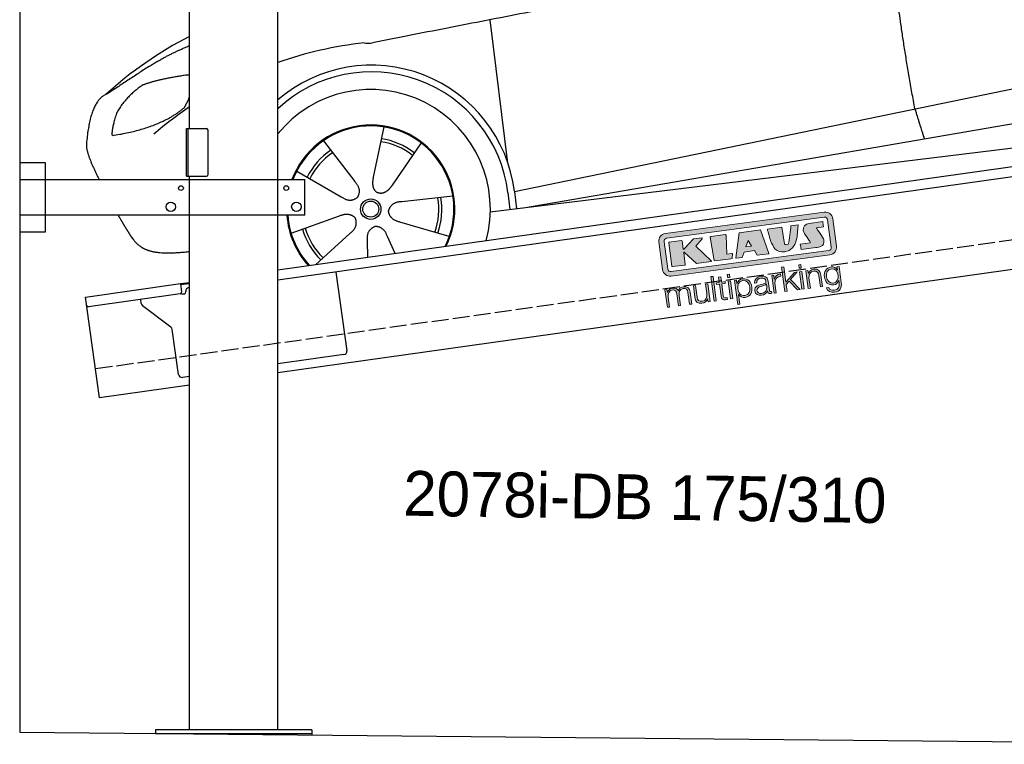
# Model space of a CAD drawing. Extents: x 200 to 6000, y 75 to 5100.
# Tile 1 of 3: x 200 to 3100, y 214 to 2347. Entities that reach past the tile are written whole.
import ezdxf

# ---------------------------------------------------------------- set-up
doc = ezdxf.new("R2010")
doc.units = 0
doc.header["$LTSCALE"] = 10
doc.header["$MEASUREMENT"] = 0
doc.linetypes.add('GEN3', pattern=[6.25, 5, -1.25])
doc.layers.get('0').update_dxf_attribs({"linetype": 'CONTINUOUS'})
for name, color, linetype in [('3', 6, 'GEN3'), ('CAR', 1, 'CONTINUOUS'), ('SICHTBARE_KANTEN_DIN_', 7, 'CONTINUOUS')]:
    doc.layers.add(name, color=color, linetype=linetype)
doc.layers.add('Logo', color=7, linetype='CONTINUOUS', lineweight=25)

# ---------------------------------------------------------------- blocks, each defined once
blk = doc.blocks.new('car_150')
at = {"layer": 'CAR'}
for p, q in [((10757.1, 671.1), (10756.8, 1096.7)), ((10407.4, 821.5), (10358.4, 678.2)), ((10225.5, 803), (10302.5, 672.5)), ((10510.6, 761.5), (10410.3, 648.1)), ((10765.8, 586.7), (12632.4, 738.6)), ((10136.6, 723.4), (10257.7, 632.5)), ((10786.5, 535.1), (12670.6, 626.7)), ((10584.4, 594.3), (10433, 596.6)), ((10746.2, 585.5), (10746.3, 535.1)), ((10765.8, 586.7), (10766, 535.1)), ((10098.1, 544.7), (10245.9, 577.5)), ((10157.7, 443.6), (10270.1, 522.6)), ((10559.3, 477.7), (10420.4, 538)), ((10688.1, 535.1), (12736.4, 536.2)), ((10314.2, 446.4), (10318.7, 494.4)), ((10394.7, 447.8), (10378.5, 500.5))]:
    blk.add_line(p, q, dxfattribs=at)
for radius in [30.1, 23.6]:
    blk.add_circle((10339.5, 586.1), radius, dxfattribs=at)
for centre, radius, start, end in [((10257, 101.4), 1122.3, 110.1048, 125.4377), ((10364.6, -67.1), 1141.2, 89.2488, 102.378), ((10404, 1188.8), 117.4, 257.9855, 270.1884), ((10341.7, 585.3), 404.6, 0.0315, 126.0807), ((10341.7, 585.3), 424.2, 0.1908, 123.6545), ((10364.6, -67.1), 1141.2, 117.0267, 123.6712), ((10339.5, 586.1), 209.6, 45.262, 74.3995), ((10339.5, 586.1), 209.6, 117.262, 146.3995), ((10339.5, 586.1), 200.6, 117.1152, 146.5463), ((10339.5, 586.1), 200.6, 45.1152, 74.5463), ((10339.5, 586.1), 200.6, 333.1152, 2.5463), ((10339.5, 586.1), 209.6, 333.262, 2.3995), ((10339.5, 586.1), 209.6, 189.262, 218.3995), ((10339.5, 586.1), 200.6, 189.1152, 218.5463)]:
    blk.add_arc(centre, radius, start, end, dxfattribs=at)
at = {"layer": 'CAR', "color": 1}
for radius, start, end in [(352.3, 337.7412, 134.083), (247.7, 326.8255, 152.4877), (245, 326.3886, 152.2472), (247.7, 177.212, 215.2267), (245, 177.2589, 215.6636)]:
    blk.add_arc((10339.5, 586.1), radius, start, end, dxfattribs=at)
at = {"layer": 'CAR'}
for points, degree in [([(12866.3, 1222.8), (11949.2, 1183.9), (10404.4, 1071.4)], 2), ([(11966.3, 684.4), (11947.2, 997.3), (11959.5, 1175.6)], 2), ([(9741.7, 1082), (9792.2, 1106.9), (9868, 1128.7)], 2), ([(9741.7, 1082), (9609.2, 1016.6)], 1), ([(9609.2, 1016.6), (9559.3, 1005.4), (9533, 884.6)], 2), ([(9719, 1030.4), (9665.9, 1005.8), (9630.6, 957.3)], 2), ([(9845.7, 1043.5), (9759.5, 1040.9), (9719, 1030.4)], 2), ([(9857.3, 1042), (9851.3, 1042.7), (9845.7, 1043.5)], 2), ([(9630.6, 957.3), (9611, 913.8), (9609.3, 895.7)], 2), ([(9831, 949.6), (9840.7, 962.6), (9849.5, 977.9)], 2), ([(9610.6, 893.4), (9755, 898.2), (9831, 949.6)], 2), ([(9533, 884.6), (9526.5, 867.3), (9533.3, 836.2), (9544.5, 802.1), (9556, 769.5)], 4), ([(9609.3, 895.7), (9612.6, 895.6), (9610.6, 893.4)], 2), ([(10302.5, 672.5), (10321, 646.5), (10304.6, 625.2)], 2), ([(10358.4, 678.2), (10354.1, 665.6), (10350.4, 651.5), (10355, 637.8), (10365.9, 631.5)], 4), ([(11966.3, 684.4), (11977.6, 619.7), (11983.1, 593.3)], 2), ([(10410.3, 648.1), (10401.4, 638.1), (10391, 627.9), (10376.8, 625.1), (10365.9, 631.5)], 4), ([(10257.7, 632.5), (10281.6, 611.2), (10304.6, 625.2)], 2), ([(10245.9, 577.5), (10276.4, 587.1), (10291.6, 564.9)], 2), ([(10433, 596.6), (10401.2, 599.8), (10390.8, 575)], 2), ([(10270.1, 522.6), (10297.7, 538.8), (10291.6, 564.9)], 2), ([(10420.4, 538), (10390.1, 548.2), (10390.8, 575)], 2), ([(10318.7, 494.4), (10319.1, 526.3), (10344.9, 533.9)], 2), ([(10378.5, 500.5), (10371.6, 531.7), (10344.9, 533.9)], 2)]:
    blk.add_open_spline(points, degree=degree, dxfattribs=at)
blk.add_open_spline([(9598.9, 658.5), (9606.2, 641.3), (9613.6, 624.7), (9621, 608.6), (9628.5, 593), (9650.9, 546.7), (9679.8, 538.5), (9717.2, 527.6), (9794.4, 527.1)], degree=4, knots=[0.7158579, 0.7158579, 0.7158579, 0.7158579, 0.7158579, 0.9411234, 0.9411234, 0.9411234, 0.9411234, 1.6094789, 1.6094789, 1.6094789, 1.6094789, 1.6094789], dxfattribs=at)
blk = doc.blocks.new('KLAUS')
at = {"layer": 'Logo'}
h = blk.add_hatch(color=8, dxfattribs=at)
h.dxf.hatch_style = 2
edge = h.paths.add_edge_path()
edge.add_spline(control_points=[(3.6, 29.09), (2.88, 29.09), (2.3, 28.51), (2.3, 27.8), (2.3, 27.8), (2.3, 16.11), (2.3, 16.11), (2.3, 15.39), (2.88, 14.81), (3.6, 14.81), (3.6, 14.81), (71.16, 14.81), (71.16, 14.81), (71.88, 14.81), (72.46, 15.39), (72.46, 16.11), (72.46, 16.11), (72.46, 27.8), (72.46, 27.8), (72.46, 28.51), (71.88, 29.09), (71.16, 29.09), (71.16, 29.09), (3.6, 29.09), (3.6, 29.09), (3.6, 29.09), (3.6, 29.09), (3.6, 29.09)], knot_values=[0, 0, 0, 0, 1, 1, 1, 2, 2, 2, 3, 3, 3, 4, 4, 4, 5, 5, 5, 6, 6, 6, 7, 7, 7, 8, 8, 8, 9, 9, 9, 9], degree=3, periodic=0)
edge = h.paths.add_edge_path()
edge.add_spline(control_points=[(3.35, 31.23), (3.35, 31.23), (71.47, 31.23), (71.47, 31.23), (73.26, 31.23), (74.71, 29.77), (74.71, 27.99), (74.71, 27.99), (74.71, 16.17), (74.71, 16.17), (74.71, 14.38), (73.26, 12.93), (71.47, 12.93), (71.47, 12.93), (3.35, 12.93), (3.35, 12.93), (1.56, 12.93), (0.11, 14.38), (0.11, 16.17), (0.11, 16.17), (0.11, 27.99), (0.11, 27.99), (0.11, 29.77), (1.56, 31.23), (3.35, 31.23), (3.35, 31.23), (3.35, 31.23), (3.35, 31.23)], knot_values=[0, 0, 0, 0, 1, 1, 1, 2, 2, 2, 3, 3, 3, 4, 4, 4, 5, 5, 5, 6, 6, 6, 7, 7, 7, 8, 8, 8, 9, 9, 9, 9], degree=3, periodic=0)
h = blk.add_hatch(color=8, dxfattribs=at)
h.dxf.hatch_style = 2
edge = h.paths.add_edge_path()
edge.add_spline(control_points=[(4.5, 27.33), (4.5, 27.33), (9.7, 27.33), (9.7, 27.33), (9.84, 27.33), (9.96, 27.22), (9.96, 27.08), (9.96, 27.08), (9.96, 23.69), (9.96, 23.69), (9.96, 23.69), (9.94, 23.64), (10.04, 23.59), (10.14, 23.53), (10.2, 23.57), (10.2, 23.57), (10.2, 23.57), (10.51, 23.75), (10.51, 23.75), (10.51, 23.75), (14.94, 27.33), (14.94, 27.33), (14.94, 27.33), (18.41, 27.33), (18.41, 27.33), (18.41, 27.33), (18.49, 27.33), (18.56, 27.2), (18.65, 27.04), (18.53, 26.91), (18.53, 26.91), (18.53, 26.91), (15.49, 24.11), (15.49, 24.11), (15.49, 24.11), (21.14, 17.06), (21.14, 17.06), (21.14, 17.06), (21.13, 16.91), (21.13, 16.91), (21.08, 16.84), (20.99, 16.82), (20.99, 16.82), (20.99, 16.82), (14.7, 16.82), (14.7, 16.82), (14.7, 16.82), (10.26, 22.17), (10.26, 22.17), (10.26, 22.17), (10.19, 22.24), (10.08, 22.21), (9.97, 22.18), (9.96, 22.11), (9.96, 22.11), (9.96, 22.11), (9.96, 17.08), (9.96, 17.08), (9.96, 16.94), (9.84, 16.82), (9.7, 16.82), (9.7, 16.82), (4.5, 16.82), (4.5, 16.82), (4.36, 16.82), (4.25, 16.94), (4.25, 17.08), (4.25, 17.08), (4.25, 27.08), (4.25, 27.08), (4.25, 27.22), (4.36, 27.33), (4.5, 27.33), (4.5, 27.33), (4.5, 27.33), (4.5, 27.33)], knot_values=[0, 0, 0, 0, 1, 1, 1, 2, 2, 2, 3, 3, 3, 4, 4, 4, 5, 5, 5, 6, 6, 6, 7, 7, 7, 8, 8, 8, 9, 9, 9, 10, 10, 10, 11, 11, 11, 12, 12, 12, 13, 13, 13, 14, 14, 14, 15, 15, 15, 16, 16, 16, 17, 17, 17, 18, 18, 18, 19, 19, 19, 20, 20, 20, 21, 21, 21, 22, 22, 22, 23, 23, 23, 24, 24, 24, 25, 25, 25, 25], degree=3, periodic=0)
h = blk.add_hatch(color=8, dxfattribs=at)
h.dxf.hatch_style = 2
h.paths.add_polyline_path([(22.42, 17.06), (21.97, 27.15), (22.24, 27.33), (28.55, 27.33), (28.86, 26.97), (28.01, 19.08), (30.26, 19.07), (30.44, 18.95), (30.08, 16.95), (29.49, 16.82), (22.6, 16.82)])
h = blk.add_hatch(color=8, dxfattribs=at)
h.paths.add_polyline_path([(36.52, 21.01), (38.93, 21.01), (37.87, 23.57)])
h.paths.add_polyline_path([(34.52, 27.33), (43.65, 27.33), (45.76, 16.94), (45.57, 16.82), (40.83, 16.82), (39.89, 18.95), (35.42, 18.95), (34.27, 16.82), (31.78, 16.82), (31.66, 17)])
h = blk.add_hatch(color=8, dxfattribs=at)
h.dxf.hatch_style = 2
edge = h.paths.add_edge_path()
edge.add_spline(control_points=[(52.69, 27.32), (52.69, 27.32), (52.88, 20.14), (52.88, 20.14), (53.01, 19.89), (53.2, 19.77), (53.43, 19.71), (53.91, 19.59), (54.43, 19.57), (54.64, 20.03), (55.23, 21.34), (56.27, 25.45), (56.6, 27.33), (56.6, 27.33), (59.77, 27.33), (59.77, 27.33), (58.77, 23.9), (58.56, 16.82), (52.63, 16.76), (48.72, 16.72), (48.01, 19.35), (47.27, 22.24), (46.89, 23.68), (46.54, 27.33), (46.54, 27.33), (46.54, 27.33), (52.69, 27.32), (52.69, 27.32), (52.69, 27.32), (52.69, 27.32), (52.69, 27.32)], knot_values=[0, 0, 0, 0, 1, 1, 1, 2, 2, 2, 3, 3, 3, 4, 4, 4, 5, 5, 5, 6, 6, 6, 7, 7, 7, 8, 8, 8, 9, 9, 9, 10, 10, 10, 10], degree=3, periodic=0)
h = blk.add_hatch(color=8, dxfattribs=at)
h.dxf.hatch_style = 2
edge = h.paths.add_edge_path()
edge.add_spline(control_points=[(64.46, 27.33), (64.46, 27.33), (70.31, 27.33), (70.31, 27.33), (70.31, 26.52), (70.31, 26.02), (70.31, 25.12), (70.31, 25.12), (67.3, 25.12), (67.3, 25.12), (67.24, 25.04), (67.25, 25.11), (67.25, 24.91), (67.25, 24.88), (69.73, 20.38), (69.73, 19.57), (69.73, 16.4), (67.22, 16.81), (65.9, 16.82), (65.9, 16.82), (59.59, 16.82), (59.59, 16.82), (59.59, 17.76), (59.59, 18.23), (59.59, 19.14), (59.59, 19.14), (63.75, 19.14), (63.75, 19.14), (63.82, 19.22), (63.81, 19.11), (63.81, 19.31), (63.81, 20.32), (61.58, 23.06), (61.58, 24.63), (61.58, 26.33), (62.83, 27.34), (64.46, 27.33), (64.46, 27.33), (64.46, 27.33), (64.46, 27.33)], knot_values=[0, 0, 0, 0, 1, 1, 1, 2, 2, 2, 3, 3, 3, 4, 4, 4, 5, 5, 5, 6, 6, 6, 7, 7, 7, 8, 8, 8, 9, 9, 9, 10, 10, 10, 11, 11, 11, 12, 12, 12, 13, 13, 13, 13], degree=3, periodic=0)
h = blk.add_hatch(color=30, dxfattribs=at)
h.dxf.hatch_style = 2
h.paths.add_polyline_path([(20.07, 0), (20.99, 0), (20.99, 10.45), (20.07, 10.45)])
h = blk.add_hatch(color=30, dxfattribs=at)
h.dxf.hatch_style = 2
edge = h.paths.add_edge_path()
edge.add_spline(control_points=[(24.22, 9.82), (24.22, 9.82), (23.3, 9.82), (23.3, 9.82), (23.3, 9.82), (23.3, 7.55), (23.3, 7.55), (23.3, 7.55), (21.98, 7.55), (21.98, 7.55), (21.98, 7.55), (21.98, 6.78), (21.98, 6.78), (21.98, 6.78), (23.3, 6.78), (23.3, 6.78), (23.3, 6.78), (23.3, 1.61), (23.3, 1.61), (23.28, 0.32), (23.71, -0.09), (24.94, -0.09), (25.22, -0.09), (25.48, -0.06), (25.76, -0.06), (25.76, -0.06), (25.76, 0.73), (25.76, 0.73), (25.5, 0.7), (25.23, 0.69), (24.97, 0.69), (24.31, 0.73), (24.22, 1.08), (24.22, 1.68), (24.22, 1.68), (24.22, 6.78), (24.22, 6.78), (24.22, 6.78), (25.76, 6.78), (25.76, 6.78), (25.76, 6.78), (25.76, 7.55), (25.76, 7.55), (25.76, 7.55), (24.22, 7.55), (24.22, 7.55), (24.22, 7.55), (24.22, 9.82), (24.22, 9.82), (24.22, 9.82), (24.22, 9.82), (24.22, 9.82)], knot_values=[0, 0, 0, 0, 1, 1, 1, 2, 2, 2, 3, 3, 3, 4, 4, 4, 5, 5, 5, 6, 6, 6, 7, 7, 7, 8, 8, 8, 9, 9, 9, 10, 10, 10, 11, 11, 11, 12, 12, 12, 13, 13, 13, 14, 14, 14, 15, 15, 15, 16, 16, 16, 17, 17, 17, 17], degree=3, periodic=0)
h = blk.add_hatch(color=30, dxfattribs=at)
h.paths.add_polyline_path([(27.1, 0), (28.03, 0), (28.03, 7.55), (27.1, 7.55)])
h.paths.add_polyline_path([(27.1, 8.98), (28.03, 8.98), (28.03, 10.45), (27.1, 10.45)])
h = blk.add_hatch(color=30, dxfattribs=at)
h.dxf.hatch_style = 2
h.paths.add_polyline_path([(50.4, 0), (51.32, 0), (51.32, 2.87), (52.82, 4.11), (55.8, 0), (56.96, 0), (53.52, 4.76), (56.74, 7.55), (55.51, 7.55), (51.32, 3.89), (51.32, 10.45), (50.4, 10.45)])
h = blk.add_hatch(color=30, dxfattribs=at)
h.paths.add_polyline_path([(57.74, 0), (58.66, 0), (58.66, 7.55), (57.74, 7.55)])
h.paths.add_polyline_path([(57.74, 8.98), (58.66, 8.98), (58.66, 10.45), (57.74, 10.45)])
h = blk.add_hatch(color=30, dxfattribs=at)
h.dxf.hatch_style = 2
edge = h.paths.add_edge_path()
edge.add_spline(control_points=[(0, 0), (0, 0), (0.92, 0), (0.92, 0), (0.92, 0), (0.92, 4.22), (0.92, 4.22), (0.94, 5.8), (1.58, 7), (3.18, 7), (4.35, 7), (4.77, 6.15), (4.76, 5.12), (4.76, 5.12), (4.76, 0), (4.76, 0), (4.76, 0), (5.68, 0), (5.68, 0), (5.68, 0), (5.68, 4.27), (5.68, 4.27), (5.68, 5.68), (6.14, 7), (7.73, 7), (9.05, 7), (9.52, 6.32), (9.52, 5.08), (9.52, 5.08), (9.52, 0), (9.52, 0), (9.52, 0), (10.44, 0), (10.44, 0), (10.44, 0), (10.44, 5.12), (10.44, 5.12), (10.44, 6.91), (9.59, 7.77), (7.94, 7.77), (6.94, 7.77), (5.99, 7.29), (5.54, 6.3), (5.26, 7.29), (4.36, 7.77), (3.37, 7.77), (2.17, 7.77), (1.38, 7.19), (0.89, 6.28), (0.89, 6.28), (0.85, 6.28), (0.85, 6.28), (0.85, 6.28), (0.85, 7.55), (0.85, 7.55), (0.85, 7.55), (0, 7.55), (0, 7.55), (0, 7.55), (0, 0), (0, 0), (0, 0), (0, 0), (0, 0)], knot_values=[0, 0, 0, 0, 1, 1, 1, 2, 2, 2, 3, 3, 3, 4, 4, 4, 5, 5, 5, 6, 6, 6, 7, 7, 7, 8, 8, 8, 9, 9, 9, 10, 10, 10, 11, 11, 11, 12, 12, 12, 13, 13, 13, 14, 14, 14, 15, 15, 15, 16, 16, 16, 17, 17, 17, 18, 18, 18, 19, 19, 19, 20, 20, 20, 21, 21, 21, 21], degree=3, periodic=0)
h = blk.add_hatch(color=30, dxfattribs=at)
h.dxf.hatch_style = 2
edge = h.paths.add_edge_path()
edge.add_spline(control_points=[(18.31, 7.55), (18.31, 7.55), (17.39, 7.55), (17.39, 7.55), (17.39, 7.55), (17.39, 3.59), (17.39, 3.59), (17.39, 2.05), (16.7, 0.56), (15.12, 0.56), (13.66, 0.56), (13.15, 1.27), (13.1, 2.64), (13.1, 2.64), (13.1, 7.55), (13.1, 7.55), (13.1, 7.55), (12.18, 7.55), (12.18, 7.55), (12.18, 7.55), (12.18, 2.65), (12.18, 2.65), (12.18, 0.89), (12.93, -0.22), (14.83, -0.22), (15.96, -0.22), (16.95, 0.35), (17.44, 1.36), (17.44, 1.36), (17.47, 1.36), (17.47, 1.36), (17.47, 1.36), (17.47, 0), (17.47, 0), (17.47, 0), (18.31, 0), (18.31, 0), (18.31, 0), (18.31, 7.55), (18.31, 7.55), (18.31, 7.55), (18.31, 7.55), (18.31, 7.55)], knot_values=[0, 0, 0, 0, 1, 1, 1, 2, 2, 2, 3, 3, 3, 4, 4, 4, 5, 5, 5, 6, 6, 6, 7, 7, 7, 8, 8, 8, 9, 9, 9, 10, 10, 10, 11, 11, 11, 12, 12, 12, 13, 13, 13, 14, 14, 14, 14], degree=3, periodic=0)
h = blk.add_hatch(color=30, dxfattribs=at)
edge = h.paths.add_edge_path()
edge.add_spline(control_points=[(35.84, 3.78), (35.84, 2.21), (35.12, 0.56), (33.37, 0.56), (31.4, 0.56), (30.72, 2.21), (30.72, 3.78), (30.72, 5.49), (31.33, 7), (33.37, 7), (35.12, 7), (35.84, 5.34), (35.84, 3.78), (35.84, 3.78), (35.84, 3.78), (35.84, 3.78)], knot_values=[0, 0, 0, 0, 1, 1, 1, 2, 2, 2, 3, 3, 3, 4, 4, 4, 5, 5, 5, 5], degree=3, periodic=0)
edge = h.paths.add_edge_path()
edge.add_spline(control_points=[(29.79, -2.8), (29.79, -2.8), (30.72, -2.8), (30.72, -2.8), (30.72, -2.8), (30.72, 1.43), (30.72, 1.43), (30.72, 1.43), (30.74, 1.43), (30.74, 1.43), (31.14, 0.35), (32.24, -0.22), (33.37, -0.22), (35.66, -0.22), (36.76, 1.64), (36.76, 3.78), (36.76, 5.91), (35.66, 7.77), (33.37, 7.77), (32.15, 7.77), (31.1, 7.14), (30.67, 6.12), (30.67, 6.12), (30.64, 6.12), (30.64, 6.12), (30.64, 6.12), (30.64, 7.55), (30.64, 7.55), (30.64, 7.55), (29.79, 7.55), (29.79, 7.55), (29.79, 7.55), (29.79, -2.8), (29.79, -2.8), (29.79, -2.8), (29.79, -2.8), (29.79, -2.8)], knot_values=[0, 0, 0, 0, 1, 1, 1, 2, 2, 2, 3, 3, 3, 4, 4, 4, 5, 5, 5, 6, 6, 6, 7, 7, 7, 8, 8, 8, 9, 9, 9, 10, 10, 10, 11, 11, 11, 12, 12, 12, 12], degree=3, periodic=0)
h = blk.add_hatch(color=30, dxfattribs=at)
edge = h.paths.add_edge_path()
edge.add_spline(control_points=[(43.03, 2.93), (43.04, 1.45), (41.8, 0.56), (40.39, 0.56), (39.53, 0.56), (38.71, 1.13), (38.71, 2.05), (38.71, 3.53), (40.66, 3.51), (42.22, 3.79), (42.47, 3.84), (42.88, 3.91), (43, 4.13), (43, 4.13), (43.03, 4.13), (43.03, 4.13), (43.03, 4.13), (43.03, 2.93), (43.03, 2.93), (43.03, 2.93), (43.03, 2.93), (43.03, 2.93)], knot_values=[0, 0, 0, 0, 1, 1, 1, 2, 2, 2, 3, 3, 3, 4, 4, 4, 5, 5, 5, 6, 6, 6, 7, 7, 7, 7], degree=3, periodic=0)
edge = h.paths.add_edge_path()
edge.add_spline(control_points=[(39.03, 5.24), (39.06, 6.47), (39.91, 7), (41.05, 7), (42.14, 7), (43.03, 6.69), (43.03, 5.45), (43.03, 4.61), (42.6, 4.51), (41.84, 4.42), (39.85, 4.19), (37.79, 4.11), (37.79, 1.99), (37.79, 0.47), (38.93, -0.22), (40.32, -0.22), (41.77, -0.22), (42.43, 0.34), (43.07, 1.32), (43.07, 1.32), (43.1, 1.32), (43.1, 1.32), (43.1, 0.53), (43.25, 0), (44.19, 0), (44.43, 0), (44.58, 0.01), (44.79, 0.06), (44.79, 0.06), (44.79, 0.83), (44.79, 0.83), (44.71, 0.81), (44.6, 0.78), (44.49, 0.78), (44.13, 0.78), (43.95, 0.98), (43.95, 1.33), (43.95, 1.33), (43.95, 5.34), (43.95, 5.34), (43.95, 7.36), (42.5, 7.77), (41.17, 7.77), (39.44, 7.77), (38.2, 7.01), (38.11, 5.24), (38.11, 5.24), (39.03, 5.24), (39.03, 5.24), (39.03, 5.24), (39.03, 5.24), (39.03, 5.24)], knot_values=[0, 0, 0, 0, 1, 1, 1, 2, 2, 2, 3, 3, 3, 4, 4, 4, 5, 5, 5, 6, 6, 6, 7, 7, 7, 8, 8, 8, 9, 9, 9, 10, 10, 10, 11, 11, 11, 12, 12, 12, 13, 13, 13, 14, 14, 14, 15, 15, 15, 16, 16, 16, 17, 17, 17, 17], degree=3, periodic=0)
h = blk.add_hatch(color=30, dxfattribs=at)
h.dxf.hatch_style = 2
edge = h.paths.add_edge_path()
edge.add_spline(control_points=[(45.79, 0), (45.79, 0), (46.71, 0), (46.71, 0), (46.71, 0), (46.71, 4.03), (46.71, 4.03), (46.71, 5.59), (47.85, 6.82), (49.52, 6.73), (49.52, 6.73), (49.52, 7.66), (49.52, 7.66), (48.16, 7.72), (47.14, 7), (46.67, 5.78), (46.67, 5.78), (46.64, 5.78), (46.64, 5.78), (46.64, 5.78), (46.64, 7.55), (46.64, 7.55), (46.64, 7.55), (45.79, 7.55), (45.79, 7.55), (45.79, 7.55), (45.79, 0), (45.79, 0), (45.79, 0), (45.79, 0), (45.79, 0)], knot_values=[0, 0, 0, 0, 1, 1, 1, 2, 2, 2, 3, 3, 3, 4, 4, 4, 5, 5, 5, 6, 6, 6, 7, 7, 7, 8, 8, 8, 9, 9, 9, 10, 10, 10, 10], degree=3, periodic=0)
h = blk.add_hatch(color=30, dxfattribs=at)
h.dxf.hatch_style = 2
edge = h.paths.add_edge_path()
edge.add_spline(control_points=[(60.41, 0), (60.41, 0), (61.33, 0), (61.33, 0), (61.33, 0), (61.33, 4.41), (61.33, 4.41), (61.36, 5.89), (62.24, 7), (63.7, 7), (65.2, 7), (65.62, 6.02), (65.62, 4.71), (65.62, 4.71), (65.62, 0), (65.62, 0), (65.62, 0), (66.54, 0), (66.54, 0), (66.54, 0), (66.54, 4.86), (66.54, 4.86), (66.54, 6.66), (65.9, 7.77), (63.78, 7.77), (62.71, 7.77), (61.7, 7.16), (61.36, 6.25), (61.36, 6.25), (61.33, 6.25), (61.33, 6.25), (61.33, 6.25), (61.33, 7.55), (61.33, 7.55), (61.33, 7.55), (60.41, 7.55), (60.41, 7.55), (60.41, 7.55), (60.41, 0), (60.41, 0), (60.41, 0), (60.41, 0), (60.41, 0)], knot_values=[0, 0, 0, 0, 1, 1, 1, 2, 2, 2, 3, 3, 3, 4, 4, 4, 5, 5, 5, 6, 6, 6, 7, 7, 7, 8, 8, 8, 9, 9, 9, 10, 10, 10, 11, 11, 11, 12, 12, 12, 13, 13, 13, 14, 14, 14, 14], degree=3, periodic=0)
h = blk.add_hatch(color=30, dxfattribs=at)
edge = h.paths.add_edge_path()
edge.add_spline(control_points=[(71.32, 0.86), (69.62, 0.86), (68.83, 2.34), (68.83, 3.86), (68.83, 5.43), (69.56, 7), (71.32, 7), (73.06, 7), (73.75, 5.34), (73.75, 3.86), (73.75, 2.33), (72.91, 0.86), (71.32, 0.86), (71.32, 0.86), (71.32, 0.86), (71.32, 0.86)], knot_values=[0, 0, 0, 0, 1, 1, 1, 2, 2, 2, 3, 3, 3, 4, 4, 4, 5, 5, 5, 5], degree=3, periodic=0)
edge = h.paths.add_edge_path()
edge.add_spline(control_points=[(74.67, 7.55), (74.67, 7.55), (73.75, 7.55), (73.75, 7.55), (73.75, 7.55), (73.75, 6.25), (73.75, 6.25), (73.75, 6.25), (73.72, 6.25), (73.72, 6.25), (73.35, 7.09), (72.41, 7.77), (71.32, 7.77), (69.13, 7.77), (67.9, 6.05), (67.9, 3.97), (67.9, 1.82), (68.9, 0.09), (71.32, 0.09), (72.4, 0.09), (73.29, 0.72), (73.72, 1.64), (73.72, 1.64), (73.75, 1.64), (73.75, 1.64), (73.75, 1.64), (73.75, 0.61), (73.75, 0.61), (73.75, -1.23), (73.01, -2.24), (71.32, -2.24), (70.29, -2.24), (69.31, -1.85), (69.1, -0.73), (69.1, -0.73), (68.18, -0.73), (68.18, -0.73), (68.31, -2.34), (69.81, -3.02), (71.32, -3.02), (73.79, -3.02), (74.65, -1.64), (74.67, 0.61), (74.67, 0.61), (74.67, 7.55), (74.67, 7.55), (74.67, 7.55), (74.67, 7.55), (74.67, 7.55)], knot_values=[0, 0, 0, 0, 1, 1, 1, 2, 2, 2, 3, 3, 3, 4, 4, 4, 5, 5, 5, 6, 6, 6, 7, 7, 7, 8, 8, 8, 9, 9, 9, 10, 10, 10, 11, 11, 11, 12, 12, 12, 13, 13, 13, 14, 14, 14, 15, 15, 15, 16, 16, 16, 16], degree=3, periodic=0)
at = {"layer": 'Logo', "lineweight": 0}
for points in [[(22.42, 17.06), (21.97, 27.15), (22.24, 27.33), (28.55, 27.33), (28.86, 26.97), (28.01, 19.08), (30.26, 19.07), (30.44, 18.95), (30.08, 16.95), (29.49, 16.82), (22.6, 16.82), (22.42, 17.06), (22.42, 17.06)], [(34.52, 27.33), (43.65, 27.33), (45.76, 16.94), (45.57, 16.82), (40.83, 16.82), (39.89, 18.95), (35.42, 18.95), (34.27, 16.82), (31.78, 16.82), (31.66, 17), (34.52, 27.33), (34.52, 27.33)], [(36.52, 21.01), (38.93, 21.01), (37.87, 23.57), (36.52, 21.01), (36.52, 21.01)], [(20.07, 0), (20.99, 0), (20.99, 10.45), (20.07, 10.45), (20.07, 0), (20.07, 0)], [(27.1, 8.98), (28.03, 8.98), (28.03, 10.45), (27.1, 10.45), (27.1, 8.98), (27.1, 8.98)], [(50.4, 0), (51.32, 0), (51.32, 2.87), (52.82, 4.11), (55.8, 0), (56.96, 0), (53.52, 4.76), (56.74, 7.55), (55.51, 7.55), (51.32, 3.89), (51.32, 10.45), (50.4, 10.45), (50.4, 0), (50.4, 0)], [(57.74, 8.98), (58.66, 8.98), (58.66, 10.45), (57.74, 10.45), (57.74, 8.98), (57.74, 8.98)], [(27.1, 0), (28.03, 0), (28.03, 7.55), (27.1, 7.55), (27.1, 0), (27.1, 0)], [(57.74, 0), (58.66, 0), (58.66, 7.55), (57.74, 7.55), (57.74, 0), (57.74, 0)]]:
    blk.add_lwpolyline(points, dxfattribs=at)
for points, knots in [([(3.35, 31.23), (3.35, 31.23), (71.47, 31.23), (71.47, 31.23), (73.26, 31.23), (74.71, 29.77), (74.71, 27.99), (74.71, 27.99), (74.71, 16.17), (74.71, 16.17), (74.71, 14.38), (73.26, 12.93), (71.47, 12.93), (71.47, 12.93), (3.35, 12.93), (3.35, 12.93), (1.56, 12.93), (0.11, 14.38), (0.11, 16.17), (0.11, 16.17), (0.11, 27.99), (0.11, 27.99), (0.11, 29.77), (1.56, 31.23), (3.35, 31.23), (3.35, 31.23), (3.35, 31.23), (3.35, 31.23)], [0, 0, 0, 0, 1, 1, 1, 2, 2, 2, 3, 3, 3, 4, 4, 4, 5, 5, 5, 6, 6, 6, 7, 7, 7, 8, 8, 8, 9, 9, 9, 9]), ([(3.6, 29.09), (2.88, 29.09), (2.3, 28.51), (2.3, 27.8), (2.3, 27.8), (2.3, 16.11), (2.3, 16.11), (2.3, 15.39), (2.88, 14.81), (3.6, 14.81), (3.6, 14.81), (71.16, 14.81), (71.16, 14.81), (71.88, 14.81), (72.46, 15.39), (72.46, 16.11), (72.46, 16.11), (72.46, 27.8), (72.46, 27.8), (72.46, 28.51), (71.88, 29.09), (71.16, 29.09), (71.16, 29.09), (3.6, 29.09), (3.6, 29.09), (3.6, 29.09), (3.6, 29.09), (3.6, 29.09)], [0, 0, 0, 0, 1, 1, 1, 2, 2, 2, 3, 3, 3, 4, 4, 4, 5, 5, 5, 6, 6, 6, 7, 7, 7, 8, 8, 8, 9, 9, 9, 9]), ([(4.5, 27.33), (4.5, 27.33), (9.7, 27.33), (9.7, 27.33), (9.84, 27.33), (9.96, 27.22), (9.96, 27.08), (9.96, 27.08), (9.96, 23.69), (9.96, 23.69), (9.96, 23.69), (9.94, 23.64), (10.04, 23.59), (10.14, 23.53), (10.2, 23.57), (10.2, 23.57), (10.2, 23.57), (10.51, 23.75), (10.51, 23.75), (10.51, 23.75), (14.94, 27.33), (14.94, 27.33), (14.94, 27.33), (18.41, 27.33), (18.41, 27.33), (18.41, 27.33), (18.49, 27.33), (18.56, 27.2), (18.65, 27.04), (18.53, 26.91), (18.53, 26.91), (18.53, 26.91), (15.49, 24.11), (15.49, 24.11), (15.49, 24.11), (21.14, 17.06), (21.14, 17.06), (21.14, 17.06), (21.13, 16.91), (21.13, 16.91), (21.08, 16.84), (20.99, 16.82), (20.99, 16.82), (20.99, 16.82), (14.7, 16.82), (14.7, 16.82), (14.7, 16.82), (10.26, 22.17), (10.26, 22.17), (10.26, 22.17), (10.19, 22.24), (10.08, 22.21), (9.97, 22.18), (9.96, 22.11), (9.96, 22.11), (9.96, 22.11), (9.96, 17.08), (9.96, 17.08), (9.96, 16.94), (9.84, 16.82), (9.7, 16.82), (9.7, 16.82), (4.5, 16.82), (4.5, 16.82), (4.36, 16.82), (4.25, 16.94), (4.25, 17.08), (4.25, 17.08), (4.25, 27.08), (4.25, 27.08), (4.25, 27.22), (4.36, 27.33), (4.5, 27.33), (4.5, 27.33), (4.5, 27.33), (4.5, 27.33)], [0, 0, 0, 0, 1, 1, 1, 2, 2, 2, 3, 3, 3, 4, 4, 4, 5, 5, 5, 6, 6, 6, 7, 7, 7, 8, 8, 8, 9, 9, 9, 10, 10, 10, 11, 11, 11, 12, 12, 12, 13, 13, 13, 14, 14, 14, 15, 15, 15, 16, 16, 16, 17, 17, 17, 18, 18, 18, 19, 19, 19, 20, 20, 20, 21, 21, 21, 22, 22, 22, 23, 23, 23, 24, 24, 24, 25, 25, 25, 25]), ([(52.69, 27.32), (52.69, 27.32), (52.88, 20.14), (52.88, 20.14), (53.01, 19.89), (53.2, 19.77), (53.43, 19.71), (53.91, 19.59), (54.43, 19.57), (54.64, 20.03), (55.23, 21.34), (56.27, 25.45), (56.6, 27.33), (56.6, 27.33), (59.77, 27.33), (59.77, 27.33), (58.77, 23.9), (58.56, 16.82), (52.63, 16.76), (48.72, 16.72), (48.01, 19.35), (47.27, 22.24), (46.89, 23.68), (46.54, 27.33), (46.54, 27.33), (46.54, 27.33), (52.69, 27.32), (52.69, 27.32), (52.69, 27.32), (52.69, 27.32), (52.69, 27.32)], [0, 0, 0, 0, 1, 1, 1, 2, 2, 2, 3, 3, 3, 4, 4, 4, 5, 5, 5, 6, 6, 6, 7, 7, 7, 8, 8, 8, 9, 9, 9, 10, 10, 10, 10]), ([(64.46, 27.33), (64.46, 27.33), (70.31, 27.33), (70.31, 27.33), (70.31, 26.52), (70.31, 26.02), (70.31, 25.12), (70.31, 25.12), (67.3, 25.12), (67.3, 25.12), (67.24, 25.04), (67.25, 25.11), (67.25, 24.91), (67.25, 24.88), (69.73, 20.38), (69.73, 19.57), (69.73, 16.4), (67.22, 16.81), (65.9, 16.82), (65.9, 16.82), (59.59, 16.82), (59.59, 16.82), (59.59, 17.76), (59.59, 18.23), (59.59, 19.14), (59.59, 19.14), (63.75, 19.14), (63.75, 19.14), (63.82, 19.22), (63.81, 19.11), (63.81, 19.31), (63.81, 20.32), (61.58, 23.06), (61.58, 24.63), (61.58, 26.33), (62.83, 27.34), (64.46, 27.33), (64.46, 27.33), (64.46, 27.33), (64.46, 27.33)], [0, 0, 0, 0, 1, 1, 1, 2, 2, 2, 3, 3, 3, 4, 4, 4, 5, 5, 5, 6, 6, 6, 7, 7, 7, 8, 8, 8, 9, 9, 9, 10, 10, 10, 11, 11, 11, 12, 12, 12, 13, 13, 13, 13]), ([(24.22, 9.82), (24.22, 9.82), (23.3, 9.82), (23.3, 9.82), (23.3, 9.82), (23.3, 7.55), (23.3, 7.55), (23.3, 7.55), (21.98, 7.55), (21.98, 7.55), (21.98, 7.55), (21.98, 6.78), (21.98, 6.78), (21.98, 6.78), (23.3, 6.78), (23.3, 6.78), (23.3, 6.78), (23.3, 1.61), (23.3, 1.61), (23.28, 0.32), (23.71, -0.09), (24.94, -0.09), (25.22, -0.09), (25.48, -0.06), (25.76, -0.06), (25.76, -0.06), (25.76, 0.73), (25.76, 0.73), (25.5, 0.7), (25.23, 0.69), (24.97, 0.69), (24.31, 0.73), (24.22, 1.08), (24.22, 1.68), (24.22, 1.68), (24.22, 6.78), (24.22, 6.78), (24.22, 6.78), (25.76, 6.78), (25.76, 6.78), (25.76, 6.78), (25.76, 7.55), (25.76, 7.55), (25.76, 7.55), (24.22, 7.55), (24.22, 7.55), (24.22, 7.55), (24.22, 9.82), (24.22, 9.82), (24.22, 9.82), (24.22, 9.82), (24.22, 9.82)], [0, 0, 0, 0, 1, 1, 1, 2, 2, 2, 3, 3, 3, 4, 4, 4, 5, 5, 5, 6, 6, 6, 7, 7, 7, 8, 8, 8, 9, 9, 9, 10, 10, 10, 11, 11, 11, 12, 12, 12, 13, 13, 13, 14, 14, 14, 15, 15, 15, 16, 16, 16, 17, 17, 17, 17]), ([(0, 0), (0, 0), (0.92, 0), (0.92, 0), (0.92, 0), (0.92, 4.22), (0.92, 4.22), (0.94, 5.8), (1.58, 7), (3.18, 7), (4.35, 7), (4.77, 6.15), (4.76, 5.12), (4.76, 5.12), (4.76, 0), (4.76, 0), (4.76, 0), (5.68, 0), (5.68, 0), (5.68, 0), (5.68, 4.27), (5.68, 4.27), (5.68, 5.68), (6.14, 7), (7.73, 7), (9.05, 7), (9.52, 6.32), (9.52, 5.08), (9.52, 5.08), (9.52, 0), (9.52, 0), (9.52, 0), (10.44, 0), (10.44, 0), (10.44, 0), (10.44, 5.12), (10.44, 5.12), (10.44, 6.91), (9.59, 7.77), (7.94, 7.77), (6.94, 7.77), (5.99, 7.29), (5.54, 6.3), (5.26, 7.29), (4.36, 7.77), (3.37, 7.77), (2.17, 7.77), (1.38, 7.19), (0.89, 6.28), (0.89, 6.28), (0.85, 6.28), (0.85, 6.28), (0.85, 6.28), (0.85, 7.55), (0.85, 7.55), (0.85, 7.55), (0, 7.55), (0, 7.55), (0, 7.55), (0, 0), (0, 0), (0, 0), (0, 0), (0, 0)], [0, 0, 0, 0, 1, 1, 1, 2, 2, 2, 3, 3, 3, 4, 4, 4, 5, 5, 5, 6, 6, 6, 7, 7, 7, 8, 8, 8, 9, 9, 9, 10, 10, 10, 11, 11, 11, 12, 12, 12, 13, 13, 13, 14, 14, 14, 15, 15, 15, 16, 16, 16, 17, 17, 17, 18, 18, 18, 19, 19, 19, 20, 20, 20, 21, 21, 21, 21]), ([(18.31, 7.55), (18.31, 7.55), (17.39, 7.55), (17.39, 7.55), (17.39, 7.55), (17.39, 3.59), (17.39, 3.59), (17.39, 2.05), (16.7, 0.56), (15.12, 0.56), (13.66, 0.56), (13.15, 1.27), (13.1, 2.64), (13.1, 2.64), (13.1, 7.55), (13.1, 7.55), (13.1, 7.55), (12.18, 7.55), (12.18, 7.55), (12.18, 7.55), (12.18, 2.65), (12.18, 2.65), (12.18, 0.89), (12.93, -0.22), (14.83, -0.22), (15.96, -0.22), (16.95, 0.35), (17.44, 1.36), (17.44, 1.36), (17.47, 1.36), (17.47, 1.36), (17.47, 1.36), (17.47, 0), (17.47, 0), (17.47, 0), (18.31, 0), (18.31, 0), (18.31, 0), (18.31, 7.55), (18.31, 7.55), (18.31, 7.55), (18.31, 7.55), (18.31, 7.55)], [0, 0, 0, 0, 1, 1, 1, 2, 2, 2, 3, 3, 3, 4, 4, 4, 5, 5, 5, 6, 6, 6, 7, 7, 7, 8, 8, 8, 9, 9, 9, 10, 10, 10, 11, 11, 11, 12, 12, 12, 13, 13, 13, 14, 14, 14, 14]), ([(29.79, -2.8), (29.79, -2.8), (30.72, -2.8), (30.72, -2.8), (30.72, -2.8), (30.72, 1.43), (30.72, 1.43), (30.72, 1.43), (30.74, 1.43), (30.74, 1.43), (31.14, 0.35), (32.24, -0.22), (33.37, -0.22), (35.66, -0.22), (36.76, 1.64), (36.76, 3.78), (36.76, 5.91), (35.66, 7.77), (33.37, 7.77), (32.15, 7.77), (31.1, 7.14), (30.67, 6.12), (30.67, 6.12), (30.64, 6.12), (30.64, 6.12), (30.64, 6.12), (30.64, 7.55), (30.64, 7.55), (30.64, 7.55), (29.79, 7.55), (29.79, 7.55), (29.79, 7.55), (29.79, -2.8), (29.79, -2.8), (29.79, -2.8), (29.79, -2.8), (29.79, -2.8)], [0, 0, 0, 0, 1, 1, 1, 2, 2, 2, 3, 3, 3, 4, 4, 4, 5, 5, 5, 6, 6, 6, 7, 7, 7, 8, 8, 8, 9, 9, 9, 10, 10, 10, 11, 11, 11, 12, 12, 12, 12]), ([(35.84, 3.78), (35.84, 2.21), (35.12, 0.56), (33.37, 0.56), (31.4, 0.56), (30.72, 2.21), (30.72, 3.78), (30.72, 5.49), (31.33, 7), (33.37, 7), (35.12, 7), (35.84, 5.34), (35.84, 3.78), (35.84, 3.78), (35.84, 3.78), (35.84, 3.78)], [0, 0, 0, 0, 1, 1, 1, 2, 2, 2, 3, 3, 3, 4, 4, 4, 5, 5, 5, 5]), ([(39.03, 5.24), (39.06, 6.47), (39.91, 7), (41.05, 7), (42.14, 7), (43.03, 6.69), (43.03, 5.45), (43.03, 4.61), (42.6, 4.51), (41.84, 4.42), (39.85, 4.19), (37.79, 4.11), (37.79, 1.99), (37.79, 0.47), (38.93, -0.22), (40.32, -0.22), (41.77, -0.22), (42.43, 0.34), (43.07, 1.32), (43.07, 1.32), (43.1, 1.32), (43.1, 1.32), (43.1, 0.53), (43.25, 0), (44.19, 0), (44.43, 0), (44.58, 0.01), (44.79, 0.06), (44.79, 0.06), (44.79, 0.83), (44.79, 0.83), (44.71, 0.81), (44.6, 0.78), (44.49, 0.78), (44.13, 0.78), (43.95, 0.98), (43.95, 1.33), (43.95, 1.33), (43.95, 5.34), (43.95, 5.34), (43.95, 7.36), (42.5, 7.77), (41.17, 7.77), (39.44, 7.77), (38.2, 7.01), (38.11, 5.24), (38.11, 5.24), (39.03, 5.24), (39.03, 5.24), (39.03, 5.24), (39.03, 5.24), (39.03, 5.24)], [0, 0, 0, 0, 1, 1, 1, 2, 2, 2, 3, 3, 3, 4, 4, 4, 5, 5, 5, 6, 6, 6, 7, 7, 7, 8, 8, 8, 9, 9, 9, 10, 10, 10, 11, 11, 11, 12, 12, 12, 13, 13, 13, 14, 14, 14, 15, 15, 15, 16, 16, 16, 17, 17, 17, 17]), ([(45.79, 0), (45.79, 0), (46.71, 0), (46.71, 0), (46.71, 0), (46.71, 4.03), (46.71, 4.03), (46.71, 5.59), (47.85, 6.82), (49.52, 6.73), (49.52, 6.73), (49.52, 7.66), (49.52, 7.66), (48.16, 7.72), (47.14, 7), (46.67, 5.78), (46.67, 5.78), (46.64, 5.78), (46.64, 5.78), (46.64, 5.78), (46.64, 7.55), (46.64, 7.55), (46.64, 7.55), (45.79, 7.55), (45.79, 7.55), (45.79, 7.55), (45.79, 0), (45.79, 0), (45.79, 0), (45.79, 0), (45.79, 0)], [0, 0, 0, 0, 1, 1, 1, 2, 2, 2, 3, 3, 3, 4, 4, 4, 5, 5, 5, 6, 6, 6, 7, 7, 7, 8, 8, 8, 9, 9, 9, 10, 10, 10, 10]), ([(60.41, 0), (60.41, 0), (61.33, 0), (61.33, 0), (61.33, 0), (61.33, 4.41), (61.33, 4.41), (61.36, 5.89), (62.24, 7), (63.7, 7), (65.2, 7), (65.62, 6.02), (65.62, 4.71), (65.62, 4.71), (65.62, 0), (65.62, 0), (65.62, 0), (66.54, 0), (66.54, 0), (66.54, 0), (66.54, 4.86), (66.54, 4.86), (66.54, 6.66), (65.9, 7.77), (63.78, 7.77), (62.71, 7.77), (61.7, 7.16), (61.36, 6.25), (61.36, 6.25), (61.33, 6.25), (61.33, 6.25), (61.33, 6.25), (61.33, 7.55), (61.33, 7.55), (61.33, 7.55), (60.41, 7.55), (60.41, 7.55), (60.41, 7.55), (60.41, 0), (60.41, 0), (60.41, 0), (60.41, 0), (60.41, 0)], [0, 0, 0, 0, 1, 1, 1, 2, 2, 2, 3, 3, 3, 4, 4, 4, 5, 5, 5, 6, 6, 6, 7, 7, 7, 8, 8, 8, 9, 9, 9, 10, 10, 10, 11, 11, 11, 12, 12, 12, 13, 13, 13, 14, 14, 14, 14]), ([(74.67, 7.55), (74.67, 7.55), (73.75, 7.55), (73.75, 7.55), (73.75, 7.55), (73.75, 6.25), (73.75, 6.25), (73.75, 6.25), (73.72, 6.25), (73.72, 6.25), (73.35, 7.09), (72.41, 7.77), (71.32, 7.77), (69.13, 7.77), (67.9, 6.05), (67.9, 3.97), (67.9, 1.82), (68.9, 0.09), (71.32, 0.09), (72.4, 0.09), (73.29, 0.72), (73.72, 1.64), (73.72, 1.64), (73.75, 1.64), (73.75, 1.64), (73.75, 1.64), (73.75, 0.61), (73.75, 0.61), (73.75, -1.23), (73.01, -2.24), (71.32, -2.24), (70.29, -2.24), (69.31, -1.85), (69.1, -0.73), (69.1, -0.73), (68.18, -0.73), (68.18, -0.73), (68.31, -2.34), (69.81, -3.02), (71.32, -3.02), (73.79, -3.02), (74.65, -1.64), (74.67, 0.61), (74.67, 0.61), (74.67, 7.55), (74.67, 7.55), (74.67, 7.55), (74.67, 7.55), (74.67, 7.55)], [0, 0, 0, 0, 1, 1, 1, 2, 2, 2, 3, 3, 3, 4, 4, 4, 5, 5, 5, 6, 6, 6, 7, 7, 7, 8, 8, 8, 9, 9, 9, 10, 10, 10, 11, 11, 11, 12, 12, 12, 13, 13, 13, 14, 14, 14, 15, 15, 15, 16, 16, 16, 16]), ([(71.32, 0.86), (69.62, 0.86), (68.83, 2.34), (68.83, 3.86), (68.83, 5.43), (69.56, 7), (71.32, 7), (73.06, 7), (73.75, 5.34), (73.75, 3.86), (73.75, 2.33), (72.91, 0.86), (71.32, 0.86), (71.32, 0.86), (71.32, 0.86), (71.32, 0.86)], [0, 0, 0, 0, 1, 1, 1, 2, 2, 2, 3, 3, 3, 4, 4, 4, 5, 5, 5, 5]), ([(43.03, 2.93), (43.04, 1.45), (41.8, 0.56), (40.39, 0.56), (39.53, 0.56), (38.71, 1.13), (38.71, 2.05), (38.71, 3.53), (40.66, 3.51), (42.22, 3.79), (42.47, 3.84), (42.88, 3.91), (43, 4.13), (43, 4.13), (43.03, 4.13), (43.03, 4.13), (43.03, 4.13), (43.03, 2.93), (43.03, 2.93), (43.03, 2.93), (43.03, 2.93), (43.03, 2.93)], [0, 0, 0, 0, 1, 1, 1, 2, 2, 2, 3, 3, 3, 4, 4, 4, 5, 5, 5, 6, 6, 6, 7, 7, 7, 7])]:
    blk.add_open_spline(points, degree=3, knots=knots, dxfattribs=at)

msp = doc.modelspace()

# ---------------------------------------------------------------- linework, layer by layer
for p, q in [((700, 2026.2), (700, 3496.2)), ((960, 256.2), (960, 3496.2)), ((691, 2026.2), (750, 2026.2)), ((691, 1886.2), (691, 2026.2)), ((695, 2026.2), (695, 1886.2)), ((755, 1891.2), (755, 2021.2)), ((960, 1610.2), (3577.5, 1978)), ((3576.7, 1947.6), (960, 1579.9)), ((200, 1926.2), (275, 1926.2)), ((200, 1926.2), (275, 1926.2)), ((275, 1926.2), (275, 1721.2)), ((275, 1926.2), (275, 1721.2)), ((691, 1886.2), (750, 1886.2)), ((700, 256.2), (700, 1886.2)), ((200, 1876.2), (1040, 1876.2)), ((1040, 1771.2), (1040, 1876.2)), ((1040, 1771.2), (200, 1771.2)), ((275, 1721.2), (200, 1721.2)), ((275, 1721.2), (200, 1721.2)), ((3696.8, 1691.9), (960, 1307.2)), ((1130.7, 1603.9), (1163.3, 1372.2)), ((393.8, 1530.6), (673.5, 1569.9)), ((673.5, 1569.9), (700, 1573.6)), ((673.5, 1569.9), (677, 1545.2)), ((700, 1569.6), (674.1, 1566)), ((672.7, 1539.5), (402.9, 1501.6)), ((680.3, 1539.6), (685.2, 1540.3)), ((689.5, 1545.9), (689.4, 1546.9)), ((435.5, 1233.5), (393.8, 1530.6)), ((558, 1511.4), (556.4, 1523.2)), ((645.6, 1441.7), (561.9, 1504.8)), ((668.2, 1302.6), (649.5, 1435.1)), ((1154.8, 1360.9), (960, 1333.5)), ((700, 1296.9), (679.5, 1294.1)), ((700, 1270.7), (435.5, 1233.5)), ((200, 250), (3945, 214)), ((600, 256.2), (600, 246.2)), ((1060, 256.2), (600, 256.2)), ((600, 246.2), (1060, 246.2)), ((1060, 256.2), (1060, 241.7))]:
    msp.add_line(p, q)
for centre, radius in [((675, 1851.2), 7), ((985, 1851.2), 7), ((645, 1796.2), 14), ((1015, 1796.2), 14)]:
    msp.add_circle(centre, radius)
for centre, radius, start, end in [((750, 2021.2), 5, 0, 90), ((750, 1891.2), 5, 270, 0), ((672, 1544.5), 5, 278, 8), ((679.6, 1544.5), 5, 221.2367, 278), ((684.6, 1545.2), 5, 278, 8), ((699.3, 1548.3), 10, 98, 188), ((567.9, 1512.8), 10, 188, 233), ((402.2, 1506.5), 5, 188, 278), ((639.6, 1433.7), 10, 8, 53), ((1153.4, 1370.8), 10, 278, 8), ((678.1, 1304), 10, 188, 278)]:
    msp.add_arc(centre, radius, start, end)
at = {"layer": '3'}
msp.add_line((423.4, 1319.7), (5430.8, 2023.4), dxfattribs=at)
at = {"layer": 'SICHTBARE_KANTEN_DIN_'}
msp.add_line((200, 5100), (200, 250), dxfattribs=at)

# ---------------------------------------------------------------- block references
at = {"xscale": 6.929133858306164, "yscale": 6.929133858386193, "zscale": 6.929133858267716, "rotation": 7.614101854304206}
msp.add_blockref('KLAUS', (2107.5, 1500.3), dxfattribs=at)
at = {"layer": 'CAR', "color": 2, "rotation": 6.973897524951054}
msp.add_blockref('car_150', (-8957.9, -47.9), dxfattribs=at)

# ---------------------------------------------------------------- texts
at = {"layer": 'Logo'}
msp.add_text('2078i-DB 175/310', height=132, rotation=359.1028, dxfattribs=at).set_placement((1329, 887.2))

doc.saveas('drawing.dxf')
